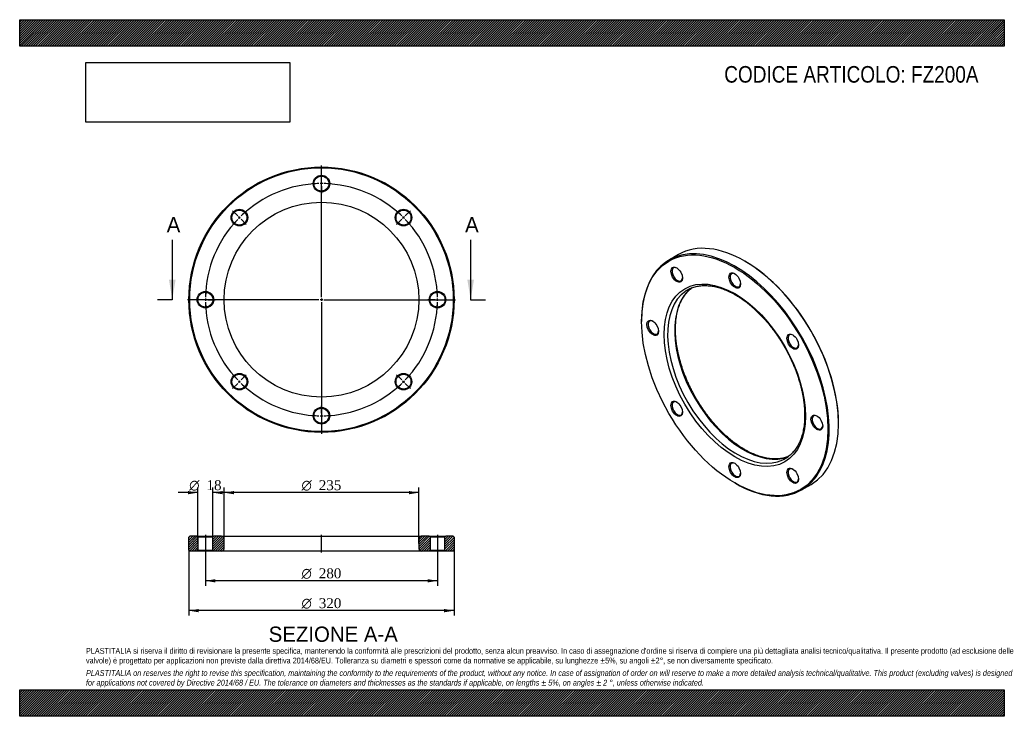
# Model space of a CAD drawing. Header units: millimetres. Extents: x 0 to 1188, y 0 to 840.
import ezdxf
from ezdxf.enums import TextEntityAlignment as Align
from ezdxf.lldxf.tags import DXFTag

# ---------------------------------------------------------------- set-up
doc = ezdxf.new("R2010")
doc.units = ezdxf.units.MM
doc.header["$LTSCALE"] = 4
for name, color, linetype in [('Default', 7, 'Continuous'), ('DV2_Default', 7, 'Continuous'), ('DV3_Default', 7, 'Continuous'), ('FZ200A', 7, 'Continuous')]:
    doc.layers.add(name, color=color, linetype=linetype)
doc.styles.add('SEACAD_Solid_Edge_ANSI', font='seans.ttf')
doc.styles.add('SEACAD_Solid_Edge_ANSI1_Symbols', font='semeca1.ttf')
doc.styles.add('SEACAD_Times_New_Roman', font='times.ttf')
tags = doc.linetypes.add('CENTER2', pattern=[28.575, 19.05, -3.175, 3.175, -3.175]).pattern_tags.tags
tags[10:11] = [DXFTag(74, 4), DXFTag(75, 0), DXFTag(340, '0'), DXFTag(46, 0.0), DXFTag(50, 0.0), DXFTag(44, 0.0), DXFTag(45, 0.0)]
tags[8:9] = [DXFTag(74, 4), DXFTag(75, 0), DXFTag(340, '0'), DXFTag(46, 0.0), DXFTag(50, 0.0), DXFTag(44, 0.0), DXFTag(45, 0.0)]
tags[6:7] = [DXFTag(74, 4), DXFTag(75, 0), DXFTag(340, '0'), DXFTag(46, 0.0), DXFTag(50, 0.0), DXFTag(44, 0.0), DXFTag(45, 0.0)]
tags[4:5] = [DXFTag(74, 4), DXFTag(75, 0), DXFTag(340, '0'), DXFTag(46, 0.0), DXFTag(50, 0.0), DXFTag(44, 0.0), DXFTag(45, 0.0)]
picture_1 = doc.add_image_def('image1.jpg', size_in_pixel=(4302, 1260))

# ---------------------------------------------------------------- blocks, each defined once
blk = doc.blocks.new('SE')
at = {"layer": 'FZ200A', "color": 7, "linetype": 'Continuous'}
for p, q in [((794.8, 556.7), (783.5, 550.2)), ((875.5, 548.4), (874.8, 548.8)), ((750.4, 477), (750.4, 476.2)), ((988, 352.9), (988, 353.7)), ((862.8, 281.4), (863.5, 281)), ((943.5, 273.1), (954.8, 279.6))]:
    blk.add_line(p, q, dxfattribs=at)
for centre, major_axis, start_param, end_param in [((874.8, 418.2), (-80, 138.6), 3.141593, 6.283185), ((863.5, 411.6), (80, -138.6), 0, 3.926991), ((875.5, 418.6), (79.5, -137.7), 0.785398, 2.356194), ((793.5, 532.9), (-4.5, 7.79), 0, 3.872873), ((793.5, 532.9), (-4.5, 7.79), 5.551905, 6.283185), ((863.5, 526), (-4.5, 7.79), 0, 3.872873), ((863.5, 526), (-4.5, 7.79), 5.551905, 6.283185), ((864.9, 412.5), (-58.8, 101.8), 0.051416, 3.094682), ((873.4, 417.4), (58.8, -101.8), 3.208831, 6.213181), ((864.9, 412.5), (-58.8, 101.8), 0, 0.051416), ((864.9, 412.5), (-58.8, 101.8), 6.234241, 6.283185), ((764.5, 468.8), (-4.5, 7.79), 0, 3.872873), ((764.5, 468.8), (-4.5, 7.79), 5.551905, 6.283185), ((933.5, 452.1), (-4.5, 7.79), 0, 3.872873), ((933.5, 452.1), (-4.5, 7.79), 5.551905, 6.283185), ((793.5, 371.2), (-4.5, 7.79), 0, 3.872873), ((793.5, 371.2), (-4.5, 7.79), 5.551905, 6.283185), ((962.5, 354.5), (-4.5, 7.79), 0, 3.872873), ((962.5, 354.5), (-4.5, 7.79), 5.551905, 6.283185), ((864.9, 412.5), (-58.8, 101.8), 3.094682, 3.189636), ((863.5, 297.3), (-4.5, 7.79), 0, 3.872873), ((863.5, 297.3), (-4.5, 7.79), 5.551905, 6.283185), ((933.5, 290.4), (-4.5, 7.79), 0, 3.872873), ((933.5, 290.4), (-4.5, 7.79), 5.551905, 6.283185), ((863.5, 411.6), (80, -138.6), 5.497787, 6.283185)]:
    blk.add_ellipse(centre, major_axis=major_axis, ratio=0.57735, start_param=start_param, end_param=end_param, dxfattribs=at)
for centre, major_axis in [((862.8, 411.2), (-79.5, 137.7)), ((862.8, 411.2), (60.3, -104.4)), ((792.8, 532.5), (5, -8.66)), ((862.8, 525.5), (5, -8.66)), ((763.8, 468.4), (5, -8.66)), ((932.8, 451.7), (5, -8.66)), ((792.8, 370.8), (5, -8.66)), ((961.8, 354.1), (5, -8.66)), ((862.8, 296.9), (5, -8.66)), ((932.8, 290), (5, -8.66))]:
    blk.add_ellipse(centre, major_axis=major_axis, ratio=0.57735, dxfattribs=at)
for points, knots in [([(874.9, 321.6), (874.3, 322), (872.7, 322.9), (869.7, 324.7), (866.4, 327), (863, 329.4), (859.7, 332), (856.3, 334.7), (853, 337.6), (849.7, 340.6), (846.5, 343.7), (843.3, 347), (840.2, 350.3), (837.1, 353.8), (834.1, 357.4), (831.2, 361.1), (828.3, 364.9), (825.5, 368.8), (822.8, 372.8), (820.1, 376.8), (817.6, 380.9), (815.1, 385.1), (812.8, 389.4), (810.6, 393.6), (808.4, 398), (806.4, 402.3), (804.5, 406.7), (802.7, 411.1), (801, 415.5), (799.5, 419.9), (798.1, 424.3), (796.8, 428.7), (795.6, 433.1), (794.6, 437.4), (793.7, 441.8), (792.9, 446), (792.3, 450.2), (791.8, 454.4), (791.5, 458.5), (791.3, 462.5), (791.2, 466.5), (791.2, 470.3), (791.5, 474.1), (791.8, 477.8), (792.3, 481.4), (792.9, 484.8), (793.6, 488.2), (794.5, 491.4), (795.5, 494.5), (796.6, 497.4), (797.9, 500.3), (799.3, 503), (800.8, 505.5), (802.4, 507.9), (804.1, 510.2), (806, 512.3), (807.9, 514.2), (809.5, 515.6), (810.4, 516.3), (810.6, 516.4)], [0, 0, 0, 0, 0.0092605, 0.0268981, 0.0445399, 0.0621853, 0.079835, 0.0974892, 0.115148, 0.1328115, 0.1504795, 0.1681518, 0.1858282, 0.2035084, 0.221192, 0.2388786, 0.2565679, 0.2742593, 0.2919526, 0.3096473, 0.327343, 0.3450392, 0.3627355, 0.3804314, 0.3981264, 0.4158201, 0.433512, 0.4512017, 0.4688889, 0.4865729, 0.5042536, 0.5219304, 0.539603, 0.557271, 0.5749341, 0.5925921, 0.6102448, 0.6278922, 0.6455342, 0.6631711, 0.6808034, 0.6984317, 0.716057, 0.7336809, 0.7513047, 0.7689306, 0.7865615, 0.8042013, 0.8218544, 0.8395262, 0.857223, 0.8749517, 0.8927196, 0.9105342, 0.9284019, 0.9463277, 0.9643139, 0.9823589, 0.9874042, 0.9874042, 0.9874042, 0.9874042]), ([(809, 515.7), (809.7, 516), (811.1, 516.6), (813.5, 517.5), (816.2, 518.3), (818.9, 518.8), (821.8, 519.2), (824.7, 519.4), (827.6, 519.5), (830.7, 519.3), (833.8, 519), (836.9, 518.5), (840.1, 517.9), (843.3, 517), (846.6, 516), (849.9, 514.8), (853.2, 513.4), (856.6, 511.9), (859.9, 510.2), (863.3, 508.3), (866.7, 506.3), (870.1, 504.1), (873.5, 501.8), (876.8, 499.3), (880.2, 496.6), (883.5, 493.9), (886.8, 490.9), (890, 487.9), (893.2, 484.7), (896.4, 481.4), (899.5, 478), (902.6, 474.4), (905.6, 470.8), (908.5, 467), (911.3, 463.2), (914.1, 459.3), (916.8, 455.3), (919.4, 451.2), (921.9, 447), (924.3, 442.8), (926.6, 438.6), (928.8, 434.3), (930.8, 429.9), (932.8, 425.6), (934.7, 421.2), (936.4, 416.8), (938, 412.4), (939.5, 407.9), (940.9, 403.5), (942.1, 399.2), (943.2, 394.8), (944.2, 390.5), (945, 386.2), (945.7, 381.9), (946.3, 377.7), (946.7, 373.6), (947, 369.5), (947.1, 365.5), (947.1, 361.6), (947, 357.8), (946.8, 354.1), (946.4, 350.4), (945.8, 346.9), (945.2, 343.5), (944.4, 340.2), (943.4, 337.1), (942.4, 334), (941.2, 331.1), (939.9, 328.3), (938.4, 325.7), (936.9, 323.2), (935.2, 320.9), (933.4, 318.7), (931.5, 316.7), (929.5, 314.8), (927.7, 313.4), (926.7, 312.7), (926.3, 312.4)], [0, 0, 0, 0, 0.010747, 0.024529, 0.038284, 0.052002, 0.065676, 0.079306, 0.092892, 0.106437, 0.119947, 0.133428, 0.146883, 0.160319, 0.17374, 0.187151, 0.200554, 0.213953, 0.22735, 0.240746, 0.254143, 0.267541, 0.280942, 0.294346, 0.307753, 0.321164, 0.334578, 0.347996, 0.361417, 0.374841, 0.388268, 0.401698, 0.41513, 0.428565, 0.442002, 0.45544, 0.468879, 0.482319, 0.49576, 0.509201, 0.522642, 0.536082, 0.549522, 0.56296, 0.576397, 0.589833, 0.603266, 0.616696, 0.630124, 0.643549, 0.656971, 0.670388, 0.683803, 0.697213, 0.710619, 0.724021, 0.737419, 0.750813, 0.764204, 0.777592, 0.790979, 0.804365, 0.817751, 0.83114, 0.844534, 0.857936, 0.87135, 0.884781, 0.898232, 0.91171, 0.925221, 0.938769, 0.95236, 0.965995, 0.979677, 0.993401, 1, 1, 1, 1]), ([(927.8, 313.4), (927.3, 313.2), (925.9, 312.7), (923.7, 312), (920.9, 311.3), (918.2, 310.8), (915.3, 310.5), (912.4, 310.3), (909.4, 310.4), (906.3, 310.6), (903.2, 311), (900, 311.6), (896.8, 312.3), (893.6, 313.2), (890.3, 314.3), (887, 315.6), (883.6, 317), (880.3, 318.6), (877.3, 320.2), (875.6, 321.2), (874.9, 321.6)], [0.0322808, 0.0322808, 0.0322808, 0.0322808, 0.0658382, 0.1232014, 0.1804292, 0.237489, 0.2943645, 0.3510539, 0.4075666, 0.4639199, 0.5201351, 0.5762353, 0.6322427, 0.6881783, 0.7440605, 0.7999048, 0.8557245, 0.9115302, 0.9673303, 1, 1, 1, 1])]:
    blk.add_open_spline(points, degree=3, knots=knots, dxfattribs=at)
blk = doc.blocks.new('SE1')
at = {"layer": 'Default', "color": 7, "linetype": 'CENTER2'}
for start, end in [(91.2278, 133.7722), (46.2278, 88.7722), (136.2278, 178.7722), (1.2278, 43.7722), (181.2278, 223.7722), (316.2278, 358.7722), (226.2278, 268.7722), (271.2278, 313.7722)]:
    blk.add_arc((364.1, 502.4), 140, start, end, dxfattribs=at)
at = {"layer": 'DV2_Default', "color": 7, "linetype": 'CENTER2'}
for p, q in [((364.1, 505.4), (364.1, 664.2)), ((364.1, 645.4), (364.1, 654.2)), ((364.1, 640.9), (364.1, 643.9)), ((364.1, 639.4), (364.1, 630.7)), ((263, 603.6), (256.8, 609.7)), ((465.2, 603.6), (471.4, 609.7)), ((266.1, 600.4), (264, 602.5)), ((267.2, 599.3), (273.4, 593.1)), ((460.9, 599.3), (454.8, 593.1)), ((462, 600.4), (464.1, 602.5)), ((361.1, 502.4), (202.3, 502.4)), ((221.1, 502.4), (212.3, 502.4)), ((225.6, 502.4), (222.6, 502.4)), ((227.1, 502.4), (235.8, 502.4)), ((365.6, 502.4), (362.6, 502.4)), ((364.1, 503.9), (364.1, 500.9)), ((364.1, 499.4), (364.1, 340.7)), ((367.1, 502.4), (525.8, 502.4)), ((501.1, 502.4), (492.3, 502.4)), ((501.1, 502.4), (493.3, 502.4)), ((502.6, 502.4), (505.6, 502.4)), ((502.6, 502.4), (505.6, 502.4)), ((507.1, 502.4), (514.8, 502.4)), ((507.1, 502.4), (515.8, 502.4)), ((266.1, 404.5), (264, 402.4)), ((267.2, 405.6), (273.4, 411.8)), ((460.9, 405.6), (454.8, 411.8)), ((462, 404.5), (464.1, 402.4)), ((263, 401.3), (256.8, 395.1)), ((465.2, 401.3), (471.4, 395.1)), ((364.1, 365.4), (364.1, 374.2)), ((364.1, 363.9), (364.1, 360.9)), ((364.1, 359.4), (364.1, 350.7))]:
    blk.add_line(p, q, dxfattribs=at)
for start, end in [(91.2278, 94.8088), (89.3861, 90.6139), (85.1912, 88.7722), (130.1912, 133.7722), (46.2278, 49.8088), (136.2278, 139.8088), (134.3861, 135.6139), (44.3861, 45.6139), (40.1912, 43.7722), (175.1912, 178.7722), (1.2278, 4.8088), (1.2278, 4.3995), (179.3861, 180.6139), (181.2278, 184.8088), (355.1912, 358.7722), (355.6005, 358.7722), (359.3861, 0.6139), (359.3861, 0.6139), (220.1912, 223.7722), (224.3861, 225.6139), (314.3861, 315.6139), (316.2278, 319.8088), (226.2278, 229.8088), (310.1912, 313.7722), (265.1912, 268.7722), (269.3861, 270.6139), (271.2278, 274.8088)]:
    blk.add_arc((364.1, 502.4), 140, start, end, dxfattribs=at)
at = {"layer": 'FZ200A', "color": 7, "linetype": 'Continuous'}
for centre, radius in [((364.1, 502.4), 160), ((364.1, 502.4), 159), ((364.1, 642.4), 10), ((364.1, 642.4), 9), ((364.1, 502.4), 117.5), ((265.1, 601.4), 10), ((265.1, 601.4), 9), ((463.1, 601.4), 10), ((463.1, 601.4), 9), ((224.1, 502.4), 10), ((224.1, 502.4), 9), ((504.1, 502.4), 10), ((504.1, 502.4), 9), ((265.1, 403.5), 10), ((265.1, 403.5), 9), ((463.1, 403.5), 10), ((463.1, 403.5), 9), ((364.1, 362.4), 10), ((364.1, 362.4), 9)]:
    blk.add_circle(centre, radius, dxfattribs=at)
blk = doc.blocks.new('SE3')
at = {"color": 7, "linetype": 'Continuous', "style": 'SEACAD_Solid_Edge_ANSI'}
blk.add_text('A', height=18.4, dxfattribs=at).set_placement((177.4, 602), align=Align.TOP_LEFT)
blk = doc.blocks.new('SE4')
at = {"color": 7, "linetype": 'Continuous', "style": 'SEACAD_Solid_Edge_ANSI'}
blk.add_text('A', height=18.4, dxfattribs=at).set_placement((537.4, 602), align=Align.TOP_LEFT)
blk = doc.blocks.new('SEANNOT_GROUP')
at = {"linetype": 'Continuous'}
blk.add_hatch(color=7, dxfattribs=at).paths.add_polyline_path([(180.1, 526.4), (184.1, 502.4), (188.1, 526.4)])
at = {"color": 7, "linetype": 'Continuous'}
blk.add_lwpolyline([(184.1, 574.4), (184.1, 502.4)], dxfattribs=at)
blk = doc.blocks.new('SEANNOT_GROUP1')
at = {"linetype": 'Continuous'}
blk.add_hatch(color=7, dxfattribs=at).paths.add_polyline_path([(540.1, 526.4), (544.1, 502.4), (548.1, 526.4)])
at = {"color": 7, "linetype": 'Continuous'}
blk.add_lwpolyline([(544.1, 574.4), (544.1, 502.4)], dxfattribs=at)
blk = doc.blocks.new('SE2')
at = {"layer": 'Default', "color": 7, "linetype": 'CENTER2'}
for p, q in [((184.1, 502.4), (166.1, 502.4)), ((544.1, 502.4), (562.1, 502.4))]:
    blk.add_line(p, q, dxfattribs=at)
at = {"layer": 'Default'}
for name in ['SE3', 'SE4', 'SEANNOT_GROUP', 'SEANNOT_GROUP1']:
    blk.add_blockref(name, (0, 0), dxfattribs=at)
blk = doc.blocks.new('SE5')
at = {"layer": 'FZ200A', "linetype": 'Continuous'}
h = blk.add_hatch(dxfattribs=at)
h.set_pattern_fill('LINE', scale=0.62992, angle=45, style=0)
h.paths.add_polyline_path([(214.1, 217.2), (205.1, 217.2), (204.1, 216.2), (204.1, 200.2), (205.1, 199.2), (214.1, 199.2), (215.1, 200.2), (215.1, 216.2)])
h = blk.add_hatch(dxfattribs=at)
h.set_pattern_fill('LINE', scale=0.62992, angle=45, style=0)
edge = h.paths.add_edge_path()
edge.add_line((234.1, 199.2), (243.6, 199.2))
edge.add_arc((243.6, 202.2), 3, 270, 360)
edge.add_line((246.6, 202.2), (246.6, 214.2))
edge.add_arc((243.6, 214.2), 3, 0, 90)
edge.add_line((243.6, 217.2), (234.1, 217.2))
edge.add_line((234.1, 217.2), (233.1, 216.2))
edge.add_line((233.1, 216.2), (233.1, 200.2))
edge.add_line((233.1, 200.2), (234.1, 199.2))
h = blk.add_hatch(dxfattribs=at)
h.set_pattern_fill('LINE', scale=0.62992, angle=45, style=0)
edge = h.paths.add_edge_path()
edge.add_line((495.1, 200.2), (495.1, 216.2))
edge.add_line((495.1, 216.2), (494.1, 217.2))
edge.add_line((494.1, 217.2), (484.6, 217.2))
edge.add_arc((484.6, 214.2), 3, 90, 180)
edge.add_line((481.6, 214.2), (481.6, 202.2))
edge.add_arc((484.6, 202.2), 3, 180, 270)
edge.add_line((484.6, 199.2), (494.1, 199.2))
edge.add_line((494.1, 199.2), (495.1, 200.2))
h = blk.add_hatch(dxfattribs=at)
h.set_pattern_fill('LINE', scale=0.62992, angle=45, style=0)
h.paths.add_polyline_path([(513.1, 216.2), (513.1, 200.2), (514.1, 199.2), (523.1, 199.2), (524.1, 200.2), (524.1, 216.2), (523.1, 217.2), (514.1, 217.2)])
at = {"layer": 'DV3_Default', "color": 7, "linetype": 'CENTER2'}
for p, q in [((224.1, 219), (224.1, 197.5)), ((364.1, 197.5), (364.1, 219)), ((504.1, 219), (504.1, 197.5))]:
    blk.add_line(p, q, dxfattribs=at)
at = {"layer": 'FZ200A', "color": 7, "linetype": 'Continuous'}
for p, q in [((205.1, 217.2), (204.1, 216.2)), ((204.1, 200.2), (204.1, 216.2)), ((214.1, 217.2), (205.1, 217.2)), ((214.1, 217.2), (234.1, 217.2)), ((214.1, 217.2), (215.1, 216.2)), ((233.1, 216.2), (215.1, 216.2)), ((215.1, 216.2), (215.1, 200.2)), ((233.1, 216.2), (234.1, 217.2)), ((233.1, 200.2), (233.1, 216.2)), ((243.6, 217.2), (234.1, 217.2)), ((243.6, 217.2), (484.6, 217.2)), ((246.6, 202.2), (246.6, 214.2)), ((481.6, 214.2), (481.6, 202.2)), ((494.1, 217.2), (484.6, 217.2)), ((494.1, 217.2), (514.1, 217.2)), ((494.1, 217.2), (495.1, 216.2)), ((513.1, 216.2), (495.1, 216.2)), ((495.1, 216.2), (495.1, 200.2)), ((513.1, 216.2), (514.1, 217.2)), ((513.1, 200.2), (513.1, 216.2)), ((523.1, 217.2), (514.1, 217.2)), ((524.1, 216.2), (523.1, 217.2)), ((524.1, 216.2), (524.1, 200.2)), ((204.1, 200.2), (205.1, 199.2)), ((214.1, 199.2), (205.1, 199.2)), ((215.1, 200.2), (214.1, 199.2)), ((234.1, 199.2), (214.1, 199.2)), ((215.1, 200.2), (233.1, 200.2)), ((234.1, 199.2), (233.1, 200.2)), ((243.6, 199.2), (234.1, 199.2)), ((484.6, 199.2), (243.6, 199.2)), ((494.1, 199.2), (484.6, 199.2)), ((495.1, 200.2), (494.1, 199.2)), ((514.1, 199.2), (494.1, 199.2)), ((495.1, 200.2), (513.1, 200.2)), ((514.1, 199.2), (513.1, 200.2)), ((523.1, 199.2), (514.1, 199.2)), ((523.1, 199.2), (524.1, 200.2))]:
    blk.add_line(p, q, dxfattribs=at)
for centre, start, end in [((243.6, 214.2), 0, 90), ((484.6, 214.2), 90, 180), ((243.6, 202.2), 270, 0), ((484.6, 202.2), 180, 270)]:
    blk.add_arc(centre, 3, start, end, dxfattribs=at)
blk = doc.blocks.new('GDimGGroup')
at = {"layer": 'Default', "linetype": 'Continuous'}
for points in [[(258.6, 271.7), (246.6, 269.7), (258.6, 267.7)], [(469.6, 271.7), (469.6, 267.7), (481.6, 269.7)]]:
    blk.add_hatch(color=7, dxfattribs=at).paths.add_polyline_path(points)
at = {"layer": 'Default', "color": 7, "linetype": 'Continuous'}
for p, q in [((246.6, 208.2), (246.6, 275.7)), ((481.6, 208.2), (481.6, 275.7)), ((481.6, 269.7), (246.6, 269.7))]:
    blk.add_line(p, q, dxfattribs=at)
for s, style, p in [('O', 'SEACAD_Solid_Edge_ANSI1_Symbols', (340, 284.7)), ('235', 'SEACAD_Times_New_Roman', (360.9, 284.7))]:
    blk.add_text(s, height=12, dxfattribs=dict(at, style=style)).set_placement(p, align=Align.TOP_LEFT)
blk = doc.blocks.new('GDimGGroup1')
at = {"layer": 'Default', "linetype": 'Continuous'}
for points in [[(216.1, 125.4), (216.1, 129.4), (204.1, 127.4)], [(512.1, 125.4), (524.1, 127.4), (512.1, 129.4)]]:
    blk.add_hatch(color=7, dxfattribs=at).paths.add_polyline_path(points)
at = {"layer": 'Default', "color": 7, "linetype": 'Continuous'}
for p, q in [((204.1, 200.2), (204.1, 121.4)), ((524.1, 200.2), (524.1, 121.4)), ((524.1, 127.4), (204.1, 127.4))]:
    blk.add_line(p, q, dxfattribs=at)
for s, style, p in [('O', 'SEACAD_Solid_Edge_ANSI1_Symbols', (340, 142.4)), ('320', 'SEACAD_Times_New_Roman', (360.9, 142.4))]:
    blk.add_text(s, height=12, dxfattribs=dict(at, style=style)).set_placement(p, align=Align.TOP_LEFT)
blk = doc.blocks.new('GDimGGroup2')
at = {"layer": 'Default', "linetype": 'Continuous'}
for points in [[(236.1, 161.4), (236.1, 165.4), (224.1, 163.4)], [(492.1, 161.4), (504.1, 163.4), (492.1, 165.4)]]:
    blk.add_hatch(color=7, dxfattribs=at).paths.add_polyline_path(points)
at = {"layer": 'Default', "color": 7, "linetype": 'Continuous'}
for p, q in [((224.1, 199.2), (224.1, 157.4)), ((504.1, 199.2), (504.1, 157.4)), ((504.1, 163.4), (224.1, 163.4))]:
    blk.add_line(p, q, dxfattribs=at)
for s, style, p in [('O', 'SEACAD_Solid_Edge_ANSI1_Symbols', (340, 178.4)), ('280', 'SEACAD_Times_New_Roman', (360.9, 178.4))]:
    blk.add_text(s, height=12, dxfattribs=dict(at, style=style)).set_placement(p, align=Align.TOP_LEFT)
blk = doc.blocks.new('GDimGGroup3')
at = {"layer": 'Default', "linetype": 'Continuous'}
for points in [[(203.1, 271.7), (203.1, 267.7), (215.1, 269.7)], [(245.1, 271.7), (233.1, 269.7), (245.1, 267.7)]]:
    blk.add_hatch(color=7, dxfattribs=at).paths.add_polyline_path(points)
at = {"layer": 'Default', "color": 7, "linetype": 'Continuous'}
for p, q in [((215.1, 208.2), (215.1, 275.7)), ((233.1, 208.2), (233.1, 275.7)), ((215.1, 269.7), (191.1, 269.7)), ((257.1, 269.7), (233.1, 269.7))]:
    blk.add_line(p, q, dxfattribs=at)
for s, style, p in [('O', 'SEACAD_Solid_Edge_ANSI1_Symbols', (204.5, 284.7)), ('18', 'SEACAD_Times_New_Roman', (225.4, 284.7))]:
    blk.add_text(s, height=12, dxfattribs=dict(at, style=style)).set_placement(p, align=Align.TOP_LEFT)

msp = doc.modelspace()

# ---------------------------------------------------------------- hatches: boundary and pattern name
at = {"layer": 'Default', "linetype": 'Continuous'}
h = msp.add_hatch(dxfattribs=at)
h.set_pattern_fill('LINE', scale=0.629921, angle=45, style=0)
h.paths.add_polyline_path([(1188, 808), (1188, 840), (0, 840), (0, 808)])
for points in [[(1188, 808), (1188, 840), (0, 840), (0, 808)], [(1188, 0), (1188, 32), (0, 32), (0, 0)]]:
    msp.add_hatch(color=7, dxfattribs=at).paths.add_polyline_path(points)
h = msp.add_hatch(dxfattribs=at)
h.set_pattern_fill('LINE', scale=0.629921, angle=45, style=0)
h.paths.add_polyline_path([(1188, 0), (1188, 32), (0, 32), (0, 0)])

# ---------------------------------------------------------------- linework, layer by layer
at = {"layer": 'Default', "color": 7, "linetype": 'Continuous'}
for p, q in [((0, 840), (1188, 840)), ((0, 808), (0, 840)), ((1188, 840), (1188, 808)), ((1188, 808), (0, 808)), ((0, 32), (1188, 32)), ((0, 0), (0, 32)), ((1188, 32), (1188, 0)), ((1188, 0), (0, 0))]:
    msp.add_line(p, q, dxfattribs=at)

# ---------------------------------------------------------------- block references
at = {"layer": 'Default'}
for name in ['SE1', 'SE2', 'SE', 'GDimGGroup3', 'GDimGGroup', 'SE5', 'GDimGGroup1', 'GDimGGroup2']:
    msp.add_blockref(name, (0, 0), dxfattribs=at)

# ---------------------------------------------------------------- texts
at = {"layer": 'Default', "color": 7, "linetype": 'Continuous', "style": 'SEACAD_Solid_Edge_ANSI'}
msp.add_text('SEZIONE A-A', height=18.4, dxfattribs=at).set_placement((300.4, 108.2), align=Align.TOP_LEFT)
at = {"layer": 'Default', "attachment_point": 1}
for s, insert, char_height, width in [('{\\fArial Narrow|b0||i0||c0|p34;\\C7;\\H20.;\\W1.;CODICE ARTICOLO: FZ200A}', (850.1, 784.1), 20, 317.198), ("{\\fArial Narrow|b0||i0||c0|p34;\\C7;\\H7.;\\W1.;PLASTITALIA si riserva il diritto di revisionare la presente specifica, mantenendo la conformità alle prescrizioni del prodotto, senza alcun preavviso. In caso di assegnazione d'ordine si riserva di compiere una più dettagliata analisi tecnico/qualitativa. Il presente prodotto (ad esclusione delle \\P}{\\fArial Narrow|b0||i0||c0|p34;\\C7;\\H7.;\\W1.;valvole) è progettato per applicazioni non previste dalla direttiva 2014/68/EU. Tolleranza su diametri e spessori come da normative se applicabile, su lunghezze ±5%, su angoli ±2°, se non diversamente specificato.\\P}{\\fArial Narrow|b0||i0||c0|p34;\\C7;\\H2.;\\W1.;   \\P}{\\fArial Narrow|b0||i1||c0|p34;\\C7;\\H7.;\\W1.;PLASTITALIA on reserves the right to revise this specification, maintaining the conformity to the requirements of the product, without any notice. In case of assignation of order on will reserve to make a more detailed analysis technical/qualitative. This product (excluding valves) is designed \\P}{\\fArial Narrow|b0||i1||c0|p34;\\C7;\\H7.;\\W1.;for applications not covered by Directive 2014/68 / EU. The tolerance on diameters and thicknesses as the standards if applicable, on lengths ± 5%, on angles ± 2 °, unless otherwise indicated.\\P}", (80, 82.4), 7, 1028)]:
    msp.add_mtext(s, dxfattribs=dict(at, insert=insert, char_height=char_height, width=width))

# ---------------------------------------------------------------- pictures from other files: only their frames are drawn
image = msp.add_image(picture_1, insert=(80, 716.4), size_in_units=(245.8, 72))
image.dxf.flags = 7

doc.saveas('drawing.dxf')
